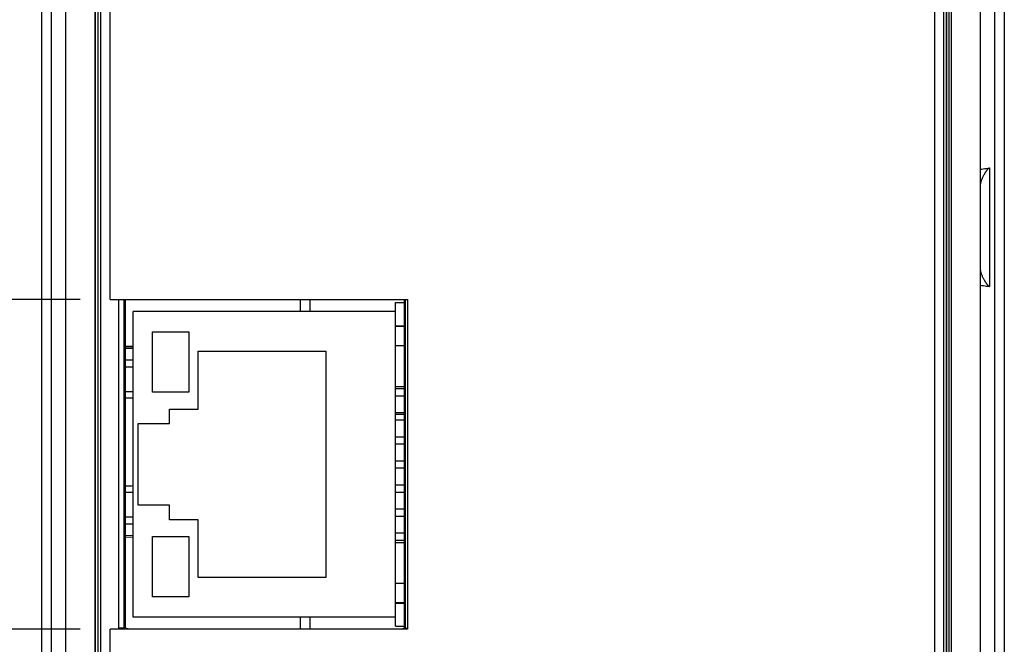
# Model space of a CAD drawing. Header units: inches. Extents: x 0 to 34, y 0 to 22.
# Tile 7 of 75: x 7.2 to 9.3, y 10.4 to 11.7. Entities that reach past the tile are written whole.
import ezdxf

# ---------------------------------------------------------------- set-up
doc = ezdxf.new("R2010")
doc.units = ezdxf.units.IN
doc.header["$LTSCALE"] = 1.87
doc.header["$MEASUREMENT"] = 0
doc.layers.get('0').update_dxf_attribs({"linetype": 'CONTINUOUS'})
doc.layers.add('DIMENSIONS', color=7, linetype='CONTINUOUS')
doc.styles.get("Standard").update_dxf_attribs({"font": 'txt', "width": 0.8})
doc.dimstyles.new('DIMSTYLE_1', dxfattribs={"dimtxt": 0.125, "dimasz": 0.18, "dimexe": 0.18, "dimexo": 0.0625, "dimgap": 0.09, "dimtad": 0, "dimtih": 1, "dimtoh": 1, "dimdec": 3, "dimzin": 4, "dimdsep": 46, "dimtxsty": 'STANDARD', "dimblk": '_FILLED', "dimblk1": '_FILLED', "dimblk2": '_FILLED', "dimcen": 0.09, "dimadec": 0, "dimazin": 0, "dimtp": 0.01, "dimtm": 0.01, "dimtfac": 1, "dimtdec": 3, "dimtofl": 0, "dimtmove": 0, "dimatfit": 3, "dimldrblk": '_FILLED', "dimfxl": 1, "dimtolj": 1, "dimtzin": 4, "dimarcsym": 0})

# ---------------------------------------------------------------- blocks, each defined once
blk = doc.blocks.new('_FILLED')
at = {"color": 0, "linetype": 'BYBLOCK'}
blk.add_solid([(0, 0), (-1, 0.174), (-1, -0.174)], dxfattribs=at)
blk = doc.blocks.new('*D10')
at = {"layer": 'DIMENSIONS', "color": 2, "linetype": 'CONTINUOUS'}
for p, q in [((7.3457, 10.4054), (4.8915, 10.4054)), ((5.0165, 10.4054), (5.0165, 9.625)), ((5.0165, 8.7654), (5.0165, 9.375)), ((8.204, 8.7654), (4.8915, 8.7654))]:
    blk.add_line(p, q, dxfattribs=at)
at = {"layer": 'DIMENSIONS', "color": 2, "linetype": 'CONTINUOUS', "xscale": 0.18, "yscale": 0.18, "zscale": 0.18}
for p, rotation in [((5.0165, 10.4054), 90), ((5.0165, 8.7654), 270)]:
    blk.add_blockref('_FILLED', p, dxfattribs=dict(at, rotation=rotation))
at = {"layer": 'DIMENSIONS', "color": 2, "linetype": 'CONTINUOUS', "width": 0.8}
for s, p in [('1.640', (4.354, 9.4375)), ('[', (4.979, 9.4375)), ('41.66', (5.079, 9.4375)), (']', (5.579, 9.4375))]:
    blk.add_text(s, height=0.125, dxfattribs=at).set_placement(p)
blk = doc.blocks.new('*D11')
at = {"layer": 'DIMENSIONS', "color": 2, "linetype": 'CONTINUOUS'}
for p, q in [((6.5165, 11.5165), (6.3893, 11.5165)), ((6.5165, 11.0904), (6.5165, 11.5165)), ((7.3457, 11.0904), (6.3915, 11.0904)), ((7.3457, 10.4054), (6.3915, 10.4054)), ((6.5165, 10.4054), (6.5165, 10.0454))]:
    blk.add_line(p, q, dxfattribs=at)
at = {"layer": 'DIMENSIONS', "color": 2, "linetype": 'CONTINUOUS', "xscale": 0.18, "yscale": 0.18, "zscale": 0.18}
for p, rotation in [((6.5165, 11.0904), 270), ((6.5165, 10.4054), 90)]:
    blk.add_blockref('_FILLED', p, dxfattribs=dict(at, rotation=rotation))
at = {"layer": 'DIMENSIONS', "color": 2, "linetype": 'CONTINUOUS', "width": 0.8}
for s, p in [('.685', (5.2018, 11.454)), ('[', (5.7268, 11.454)), (']', (6.2268, 11.454)), ('17.4', (5.8268, 11.454))]:
    blk.add_text(s, height=0.125, dxfattribs=at).set_placement(p)

msp = doc.modelspace()

# ---------------------------------------------------------------- linework, layer by layer
at = {"color": 7, "linetype": 'CONTINUOUS'}
for p, q in [((7.2665, 8.8583), (7.2665, 13.6571)), ((7.286, 13.6571), (7.286, 8.8583)), ((9.247, 8.8583), (9.247, 13.6561)), ((9.2665, 13.6561), (9.2665, 8.8583)), ((7.3165, 8.9065), (7.3165, 13.6097)), ((7.3765, 13.6097), (7.3765, 8.9065)), ((9.1565, 8.9065), (9.1565, 13.6087)), ((7.378, 8.97), (7.378, 13.5457)), ((7.383, 13.5456), (7.383, 8.9701)), ((7.3832, 8.9701), (7.3832, 13.5456)), ((7.3882, 13.5455), (7.3882, 8.9702)), ((7.4082, 11.0904), (7.4082, 13.5455)), ((9.1211, 13.5424), (9.1211, 8.9741)), ((9.1411, 8.9741), (9.1411, 13.5424)), ((9.1461, 13.5424), (9.1461, 8.9741)), ((9.1463, 8.9741), (9.1463, 13.5424)), ((9.1513, 13.5424), (9.1513, 8.9741)), ((9.2165, 13.4378), (9.2165, 8.9065)), ((9.236, 11.3637), (9.236, 11.1174)), ((7.4082, 11.0904), (8.0265, 11.0904)), ((7.4267, 10.4076), (7.4267, 11.0904)), ((7.4367, 11.0904), (7.4367, 10.4076)), ((7.4395, 11.0904), (7.4402, 11.0897)), ((7.8038, 11.0654), (7.8038, 11.0904)), ((7.8235, 11.0904), (7.8235, 11.0654)), ((8.0193, 11.0902), (8.0195, 11.0904)), ((8.0193, 11.0902), (8.0193, 10.4106)), ((8.0223, 10.4076), (8.0223, 11.0904)), ((8.0265, 11.0904), (8.0265, 10.4054)), ((7.4402, 10.4112), (7.4402, 11.0897)), ((8.0015, 10.4119), (8.0015, 11.0839)), ((8.0015, 11.0839), (8.0193, 11.0839)), ((7.4565, 10.4304), (7.4565, 11.0654)), ((8.0015, 11.0654), (7.4565, 11.0654)), ((8.0015, 11.0359), (8.0193, 11.0359)), ((8.0015, 11.0349), (8.0193, 11.0349)), ((7.4965, 10.8979), (7.4965, 11.0229)), ((7.4965, 11.0229), (7.5715, 11.0229)), ((7.5715, 11.0229), (7.5715, 10.8979)), ((7.4402, 10.9942), (7.4565, 10.9938)), ((7.4402, 10.9923), (7.4565, 10.9919)), ((7.4402, 10.9893), (7.4565, 10.9889)), ((8.0015, 10.9949), (8.0193, 10.9949)), ((7.5915, 10.8629), (7.5915, 10.9829)), ((7.5915, 10.9829), (7.8565, 10.9829)), ((7.8565, 10.9829), (7.8565, 10.5129)), ((7.4565, 10.9644), (7.4402, 10.9644)), ((7.4402, 10.9503), (7.4565, 10.9503)), ((8.0015, 10.9099), (8.0193, 10.9099)), ((7.4565, 10.8988), (7.4402, 10.8989)), ((7.5715, 10.8979), (7.4965, 10.8979)), ((8.0015, 10.9054), (8.0193, 10.9054)), ((8.0015, 10.8904), (8.0193, 10.8904)), ((7.5315, 10.8329), (7.5315, 10.8629)), ((7.5315, 10.8629), (7.5915, 10.8629)), ((8.0015, 10.8554), (8.0193, 10.8554)), ((8.0193, 10.8514), (8.0015, 10.8514)), ((7.4665, 10.6629), (7.4665, 10.8329)), ((7.4665, 10.8329), (7.5315, 10.8329)), ((8.0015, 10.8404), (8.0193, 10.8404)), ((8.0015, 10.8054), (8.0193, 10.8054)), ((8.0015, 10.7904), (8.0193, 10.7904)), ((8.0015, 10.7554), (8.0193, 10.7554)), ((8.0015, 10.7404), (8.0193, 10.7404)), ((8.0015, 10.7054), (8.0193, 10.7054)), ((7.4402, 10.6903), (7.4565, 10.6904)), ((8.0015, 10.6904), (8.0193, 10.6904)), ((7.5315, 10.6629), (7.4665, 10.6629)), ((7.5315, 10.6329), (7.5315, 10.6629)), ((8.0015, 10.6554), (8.0193, 10.6554)), ((8.0015, 10.6404), (8.0193, 10.6404)), ((7.4565, 10.6384), (7.4402, 10.6384)), ((7.4402, 10.6242), (7.4565, 10.6242)), ((7.5915, 10.6329), (7.5315, 10.6329)), ((7.5915, 10.5129), (7.5915, 10.6329)), ((7.4565, 10.6), (7.4402, 10.5996)), ((8.0015, 10.6054), (8.0193, 10.6054)), ((7.4402, 10.5967), (7.4565, 10.5971)), ((7.4965, 10.4729), (7.4965, 10.5979)), ((7.4965, 10.5979), (7.5715, 10.5979)), ((7.5715, 10.5979), (7.5715, 10.4729)), ((8.0015, 10.5904), (8.0193, 10.5904)), ((8.0015, 10.5859), (8.0193, 10.5859)), ((7.8565, 10.5129), (7.5915, 10.5129)), ((8.0015, 10.5009), (8.0193, 10.5009)), ((7.5715, 10.4729), (7.4965, 10.4729)), ((8.0015, 10.4609), (8.0193, 10.4609)), ((8.0015, 10.4599), (8.0193, 10.4599)), ((8.0015, 10.4304), (7.4565, 10.4304)), ((7.8038, 10.4058), (7.8038, 10.4304)), ((7.8235, 10.4304), (7.8235, 10.4058)), ((7.4082, 8.9702), (7.4082, 10.4054)), ((8.0265, 10.4054), (7.4082, 10.4054)), ((7.4402, 10.4112), (7.4367, 10.4076)), ((7.4445, 10.4054), (7.4452, 10.4062)), ((7.4452, 10.4062), (8.0143, 10.4057)), ((8.0015, 10.4119), (8.0193, 10.4119)), ((8.0143, 10.4057), (8.0145, 10.4054)), ((8.0223, 10.4076), (8.0193, 10.4106)), ((8.0223, 10.4076), (8.0265, 10.4076))]:
    msp.add_line(p, q, dxfattribs=at)
for points, knots in [([(9.236, 11.3637), (9.2358, 11.3636), (9.2355, 11.3636), (9.235, 11.3634), (9.2345, 11.3631), (9.2339, 11.3627), (9.2333, 11.3623), (9.2327, 11.3617), (9.2321, 11.3611), (9.2314, 11.3603), (9.2307, 11.3595), (9.23, 11.3585), (9.2292, 11.3574), (9.2283, 11.3562), (9.2274, 11.3548), (9.2265, 11.3533), (9.2255, 11.3516), (9.2244, 11.3497), (9.2232, 11.3476), (9.2219, 11.3452), (9.2207, 11.3427), (9.2196, 11.3401), (9.2186, 11.3376), (9.2178, 11.3353), (9.2172, 11.3333), (9.2168, 11.3314), (9.2166, 11.3296), (9.2165, 11.3285), (9.2165, 11.328)], [0, 0, 0, 0, 0.010866, 0.023483, 0.037802, 0.053832, 0.071685, 0.09137, 0.113112, 0.137113, 0.163507, 0.192576, 0.224621, 0.259905, 0.298806, 0.341723, 0.389075, 0.441268, 0.49917, 0.563758, 0.6328, 0.701582, 0.765716, 0.823124, 0.874373, 0.920431, 0.962069, 1, 1, 1, 1]), ([(9.2165, 11.361), (9.2186, 11.3612), (9.2229, 11.3618), (9.2294, 11.3627), (9.2338, 11.3633), (9.236, 11.3637)], [0, 0, 0, 0, 0.318182, 0.661322, 1, 1, 1, 1]), ([(9.2165, 11.1531), (9.2165, 11.1525), (9.2166, 11.1514), (9.2168, 11.1497), (9.2172, 11.1478), (9.2178, 11.1457), (9.2186, 11.1434), (9.2196, 11.141), (9.2207, 11.1384), (9.2219, 11.1359), (9.2232, 11.1335), (9.2244, 11.1314), (9.2255, 11.1295), (9.2265, 11.1278), (9.2274, 11.1262), (9.2283, 11.1249), (9.2292, 11.1237), (9.23, 11.1226), (9.2307, 11.1216), (9.2314, 11.1207), (9.2321, 11.12), (9.2327, 11.1193), (9.2333, 11.1188), (9.2339, 11.1183), (9.2345, 11.1179), (9.235, 11.1177), (9.2355, 11.1175), (9.2358, 11.1174), (9.236, 11.1174)], [0, 0, 0, 0, 0.037934, 0.079559, 0.125593, 0.176804, 0.234166, 0.29828, 0.367119, 0.436213, 0.500853, 0.558756, 0.610932, 0.658283, 0.701205, 0.740112, 0.775399, 0.807446, 0.836519, 0.862919, 0.886928, 0.90868, 0.928366, 0.94621, 0.962222, 0.976525, 0.989132, 1, 1, 1, 1]), ([(9.2165, 11.1201), (9.2187, 11.1198), (9.2231, 11.1193), (9.2296, 11.1184), (9.2339, 11.1177), (9.236, 11.1174)], [0, 0, 0, 0, 0.341572, 0.679786, 1, 1, 1, 1]), ([(7.4267, 10.4076), (7.4267, 10.4072), (7.4267, 10.4065), (7.4268, 10.4058), (7.4269, 10.4054)], [0, 0, 0, 0, 0.498485, 1, 1, 1, 1]), ([(7.4367, 10.4076), (7.4367, 10.4076), (7.4366, 10.4076), (7.4364, 10.4076), (7.4361, 10.4076), (7.4358, 10.4076), (7.4354, 10.4076), (7.4349, 10.4076), (7.4343, 10.4076), (7.4336, 10.4076), (7.4329, 10.4076), (7.4321, 10.4076), (7.4313, 10.4076), (7.4304, 10.4076), (7.4295, 10.4076), (7.4286, 10.4076), (7.4276, 10.4076), (7.427, 10.4076), (7.4267, 10.4076)], [0, 0, 0, 0, 0.007946, 0.025031, 0.051095, 0.085893, 0.129102, 0.180335, 0.239123, 0.304923, 0.377125, 0.45506, 0.538002, 0.625187, 0.715832, 0.809105, 0.904131, 1, 1, 1, 1]), ([(7.4372, 10.4054), (7.4372, 10.4054), (7.4371, 10.4056), (7.437, 10.406), (7.4368, 10.4065), (7.4367, 10.4071), (7.4367, 10.4074), (7.4367, 10.4076)], [0, 0, 0, 0, 0.00751, 0.254987, 0.502849, 0.751166, 1, 1, 1, 1]), ([(7.4459, 10.406), (7.4447, 10.406), (7.4426, 10.4063), (7.4404, 10.4085), (7.4402, 10.4103), (7.4402, 10.4112)], [0, 0, 0, 0, 0.406722, 0.697912, 1, 1, 1, 1]), ([(8.0193, 10.4106), (8.0193, 10.4097), (8.019, 10.4078), (8.0171, 10.4059), (8.0155, 10.4058), (8.0149, 10.4058)], [0, 0, 0, 0, 0.39032, 0.732076, 1, 1, 1, 1]), ([(8.0223, 10.4076), (8.0223, 10.4074), (8.0223, 10.4071), (8.0222, 10.4065), (8.022, 10.406), (8.0219, 10.4056), (8.0218, 10.4054), (8.0218, 10.4054)], [0, 0, 0, 0, 0.248944, 0.497194, 0.744856, 0.99204, 1, 1, 1, 1])]:
    msp.add_open_spline(points, degree=3, knots=knots, dxfattribs=at)
for points in [[(7.4402, 11.0897), (7.4402, 11.0899), (7.4403, 11.0902), (7.4403, 11.0904)], [(8.0193, 11.0904), (8.0193, 11.0903), (8.0193, 11.0903), (8.0193, 11.0902)], [(7.4402, 10.8864), (7.4457, 10.8864), (7.4511, 10.8863), (7.4565, 10.8863)], [(7.4565, 10.703), (7.4511, 10.7029), (7.4457, 10.7028), (7.4402, 10.7028)]]:
    msp.add_open_spline(points, degree=3, dxfattribs=at)

# ---------------------------------------------------------------- dimensions: what is measured, and where the dimension line sits
at = {"layer": 'DIMENSIONS', "color": 2, "linetype": 'CONTINUOUS'}
for base, p2, angle, picture, middle in [((6.5165, 11.0904), (7.3457, 11.0904), 90, '*D11', (5.7643, 11.5165)), ((5.0165, 8.7654), (8.204, 8.7654), 270, '*D10', (5.0165, 9.5))]:
    dim = msp.add_linear_dim(base=base, p1=(7.3457, 10.4054), p2=p2, angle=angle, dimstyle='DIMSTYLE_1', dxfattribs=at)
    dim.commit()
    dim.dimension.update_dxf_attribs({"geometry": picture, "text_midpoint": middle, "dimtype": 160})

doc.saveas('drawing.dxf')
